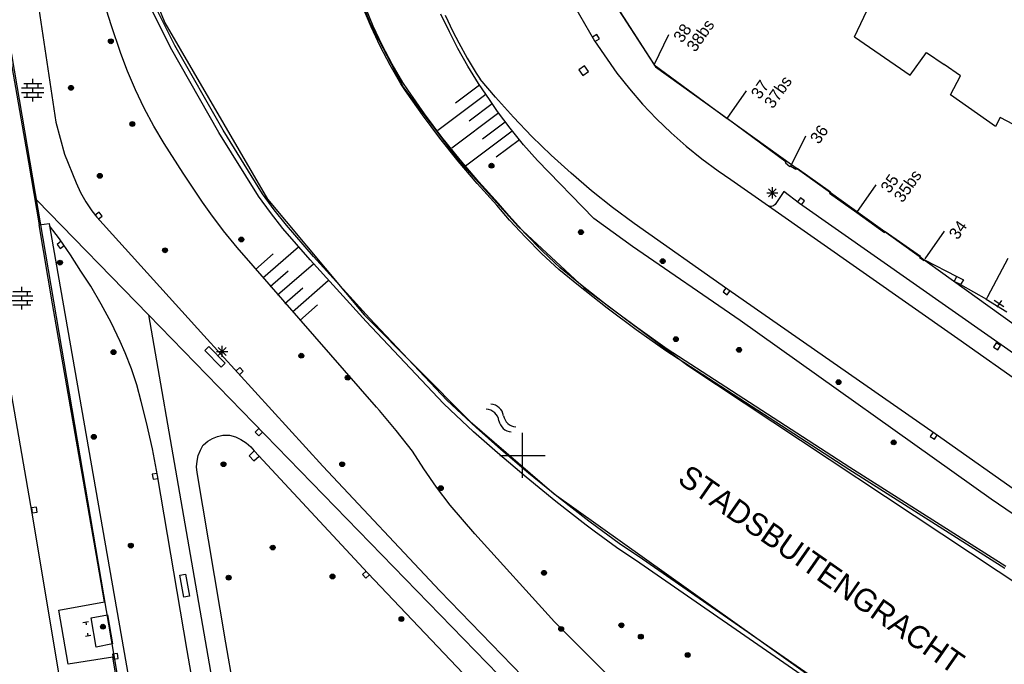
# Model space of a CAD drawing. Header units: millimetres. Extents: x 135944 to 142000, y 454200 to 456692.
# Tile 130 of 153: x 137105 to 137193, y 456231 to 456289. Entities that reach past the tile are written whole.
import ezdxf
from ezdxf.enums import TextEntityAlignment as Align

# ---------------------------------------------------------------- set-up
doc = ezdxf.new("R2010")
doc.units = ezdxf.units.MM
for name, color, linetype in [('TotaalGBKN2013_Bistad', 251, 'Continuous'), ('TotaalGBKN2013X$0$Contouren', 251, 'Continuous'), ('TotaalGBKN2013X$0$Xref', 251, 'Continuous')]:
    doc.layers.add(name, color=color, linetype=linetype)
doc.styles.add('TotaalGBKN2013X$0$GBKN binnenstad 2009$0$Standard', font='txt')

# ---------------------------------------------------------------- blocks, each defined once
blk = doc.blocks.new('TotaalGBKN2013X$0$GBKN binnenstad 2009')
at = {"layer": 'TotaalGBKN2013_Bistad'}
for p, q in [((137179502, 456287157), (137185598, 456300182)), ((137154863, 456295272), (137161686, 456284689)), ((137118743, 456286209), (137116690, 456290342)), ((137119120, 456286409), (137117078, 456290522)), ((137153998, 456290996), (137156401, 456286811)), ((137103734, 456289811), (137106120, 456276047)), ((137106941, 456290243), (137108562, 456279602)), ((137113453, 456288220), (137113068, 456289436)), ((137136562, 456288045), (137135830, 456289795)), ((137136744, 456288120), (137136017, 456289859)), ((137143510, 456287621), (137142753, 456289185)), ((137143128, 456289084), (137143812, 456287627)), ((137114323, 456285681), (137113453, 456288220)), ((137137367, 456286327), (137136562, 456288045)), ((137137544, 456286413), (137136744, 456288120)), ((137143812, 456287627), (137144339, 456286620)), ((137144261, 456286136), (137143510, 456287621)), ((137156601, 456287367), (137156213, 456287140)), ((137156401, 456286811), (137158381, 456283951)), ((137156439, 456286752), (137156828, 456286978)), ((137156828, 456286978), (137156601, 456287367)), ((137161686, 456284689), (137163005, 456287384)), ((137179502, 456287157), (137184448, 456283769)), ((137123033, 456278660), (137118743, 456286209)), ((137123400, 456278878), (137119120, 456286409)), ((137138243, 456284644), (137137367, 456286327)), ((137138416, 456284741), (137137544, 456286413)), ((137145148, 456284553), (137144261, 456286136)), ((137144339, 456286620), (137145077, 456285263)), ((137114907, 456284133), (137114323, 456285681)), ((137145077, 456285263), (137145885, 456283946)), ((137184448, 456283769), (137185874, 456285791)), ((137185874, 456285791), (137187442, 456284703)), ((137115617, 456282470), (137114907, 456284133)), ((137139190, 456283000), (137138243, 456284644)), ((137139358, 456283108), (137138416, 456284741)), ((137146103, 456283010), (137145148, 456284553)), ((137155494, 456284600), (137154991, 456284237)), ((137154991, 456284237), (137155354, 456283734)), ((137155857, 456284097), (137155494, 456284600)), ((137161686, 456284689), (137168173, 456279911)), ((137188902, 456283690), (137187442, 456284703)), ((137106493, 456283024), (137106493, 456283424)), ((137145885, 456283946), (137146235, 456283419)), ((137147593, 456281810), (137146235, 456283419)), ((137155354, 456283734), (137155857, 456284097)), ((137158381, 456283951), (137159493, 456282543)), ((137188023, 456282006), (137188902, 456283690)), ((137105513, 456282624), (137107473, 456282624)), ((137105693, 456283024), (137107293, 456283024)), ((137105993, 456282624), (137105993, 456283024)), ((137106493, 456282224), (137106493, 456282624)), ((137106993, 456282624), (137106993, 456283024)), ((137116400, 456280839), (137115617, 456282470)), ((137139613, 456282373), (137139190, 456283000)), ((137139803, 456282448), (137139358, 456283108)), ((137141289, 456280333), (137139803, 456282448)), ((137146188, 456282881), (137144056, 456281282)), ((137147126, 456281511), (137146103, 456283010)), ((137159493, 456282543), (137160667, 456281187)), ((137105513, 456282224), (137107473, 456282224)), ((137105693, 456281824), (137107293, 456281824)), ((137105993, 456281824), (137105993, 456282224)), ((137106493, 456281424), (137106493, 456281824)), ((137106993, 456281824), (137106993, 456282224)), ((137141107, 456280246), (137139613, 456282373)), ((137146747, 456282050), (137142476, 456278846)), ((137147788, 456280551), (137147126, 456281511)), ((137149188, 456280036), (137147593, 456281810)), ((137168173, 456279911), (137169898, 456282366)), ((137192004, 456279204), (137188023, 456282006)), ((137117254, 456279245), (137116400, 456280839)), ((137147318, 456281228), (137145256, 456279682)), ((137160667, 456281187), (137161901, 456279884)), ((137142667, 456278166), (137141107, 456280246)), ((137142841, 456278265), (137141289, 456280333)), ((137147890, 456280408), (137143708, 456277271)), ((137148909, 456279043), (137147788, 456280551)), ((137150841, 456278316), (137149188, 456280036)), ((137161901, 456279884), (137163191, 456278638)), ((137173419, 456276046), (137168173, 456279911)), ((137192420, 456280001), (137192004, 456279204)), ((137196213, 456278019), (137192420, 456280001)), ((137108562, 456279602), (137109329, 456276756)), ((137118178, 456277690), (137117254, 456279245)), ((137148472, 456279594), (137146456, 456278082)), ((137150092, 456277583), (137148909, 456279043)), ((137126558, 456273006), (137123033, 456278660)), ((137126917, 456273236), (137123400, 456278878)), ((137144290, 456276136), (137142667, 456278166)), ((137144455, 456276246), (137142841, 456278265)), ((137149068, 456278791), (137144925, 456275683)), ((137149726, 456278034), (137147657, 456276482)), ((137152552, 456276653), (137150841, 456278316)), ((137163191, 456278638), (137164535, 456277450)), ((137173833, 456275691), (137175152, 456278386)), ((137119846, 456275072), (137118178, 456277690)), ((137151336, 456276175), (137150092, 456277583)), ((137164535, 456277450), (137165931, 456276323)), ((137109329, 456276756), (137110351, 456274211)), ((137154317, 456275048), (137152552, 456276653)), ((137165931, 456276323), (137167376, 456275260)), ((137106120, 456276047), (137107067, 456270478)), ((137145974, 456274156), (137144290, 456276136)), ((137146132, 456274278), (137144455, 456276246)), ((137156325, 456271038), (137151336, 456276175)), ((137173359, 456275956), (137173419, 456276046)), ((137173755, 456275627), (137173359, 456275956)), ((137173833, 456275691), (137173755, 456275627)), ((137173833, 456275691), (137174273, 456275429)), ((137174273, 456275429), (137174383, 456275504)), ((137174383, 456275504), (137177344, 456273388)), ((137121576, 456272494), (137119846, 456275072)), ((137156135, 456273503), (137154317, 456275048)), ((137167376, 456275260), (137168508, 456274493)), ((137110351, 456274211), (137110742, 456273339)), ((137147719, 456272229), (137145974, 456274156)), ((137147868, 456272363), (137146132, 456274278)), ((137168508, 456274493), (137171847, 456272157)), ((137171837, 456272958), (137172545, 456273666)), ((137172545, 456272958), (137171837, 456273666)), ((137172191, 456272812), (137172191, 456273812)), ((137179690, 456271562), (137181415, 456274017)), ((137110742, 456273339), (137111204, 456272503)), ((137127610, 456271559), (137126558, 456273006)), ((137127950, 456271816), (137126917, 456273236)), ((137158004, 456272020), (137156135, 456273503)), ((137171691, 456273312), (137172691, 456273312)), ((137173201, 456273421), (137172451, 456272291)), ((137174611, 456272381), (137173201, 456273421)), ((137174693, 456272880), (137174430, 456272514)), ((137175058, 456272617), (137174693, 456272880)), ((137177344, 456273388), (137177274, 456273298)), ((137177274, 456273298), (137179690, 456271562)), ((137111204, 456272503), (137111735, 456271709)), ((137122309, 456271448), (137121576, 456272494)), ((137148857, 456270900), (137147719, 456272229)), ((137148780, 456271303), (137147868, 456272363)), ((137159921, 456270601), (137158004, 456272020)), ((137171901, 456272136), (137171847, 456272157)), ((137171847, 456272157), (137188681, 456260381)), ((137172100, 456272111), (137171901, 456272136)), ((137172294, 456272166), (137172100, 456272111)), ((137172451, 456272291), (137172294, 456272166)), ((137196460, 456257040), (137174611, 456272381)), ((137174796, 456272252), (137175058, 456272617)), ((137111735, 456271709), (137112177, 456271142)), ((137112393, 456271602), (137112034, 456271331)), ((137112177, 456271142), (137121693, 456260635)), ((137112305, 456270972), (137112664, 456271243)), ((137112664, 456271243), (137112393, 456271602)), ((137123453, 456269931), (137122309, 456271448)), ((137128708, 456270157), (137127610, 456271559)), ((137129033, 456270433), (137127950, 456271816)), ((137150249, 456269697), (137148780, 456271303)), ((137159758, 456268557), (137156325, 456271038)), ((137179690, 456271562), (137182142, 456269799)), ((137107067, 456270478), (137107950, 456270600)), ((137108263, 456263444), (137107067, 456270478)), ((137107950, 456270600), (137107990, 456270369)), ((137107990, 456270369), (137120304, 456200000)), ((137108870, 456269218), (137107990, 456270369)), ((137131130, 456267373), (137128708, 456270157)), ((137131449, 456267656), (137129033, 456270433)), ((137150257, 456269377), (137148857, 456270900)), ((137168251, 456264741), (137159921, 456270601)), ((137124660, 456268464), (137123453, 456269931)), ((137151777, 456268146), (137150249, 456269697)), ((137151716, 456267910), (137150257, 456269377)), ((137182142, 456269799), (137182222, 456269879)), ((137182222, 456269879), (137185347, 456267683)), ((137185757, 456267442), (137187482, 456269897)), ((137109019, 456269010), (137108660, 456268739)), ((137108660, 456268739), (137108931, 456268380)), ((137109860, 456267803), (137108870, 456269218)), ((137108931, 456268380), (137109290, 456268651)), ((137137026, 456254288), (137124660, 456268464)), ((137126926, 456265755), (137130108, 456268531)), ((137169339, 456261967), (137159758, 456268557)), ((137110783, 456266344), (137109860, 456267803)), ((137126269, 456266509), (137127860, 456267897)), ((137136424, 456262178), (137131449, 456267656)), ((137153230, 456266500), (137151716, 456267910)), ((137153360, 456266652), (137151777, 456268146)), ((137185347, 456267683), (137185277, 456267563)), ((137185277, 456267563), (137185672, 456267307)), ((137128241, 456264248), (137131423, 456267023)), ((137136111, 456261888), (137131130, 456267373)), ((137155164, 456265172), (137153360, 456266652)), ((137185672, 456267307), (137185712, 456267372)), ((137185712, 456267372), (137185718, 456267369)), ((137185718, 456267369), (137188577, 456265894)), ((137191341, 456264116), (137193138, 456267510)), ((137111643, 456265017), (137110783, 456266344)), ((137127584, 456265002), (137129174, 456266389)), ((137154974, 456265071), (137153230, 456266500)), ((137188337, 456265442), (137188577, 456265894)), ((137188577, 456265894), (137189177, 456265585)), ((137105528, 456264557), (137105528, 456264957)), ((137112588, 456263422), (137111643, 456265017)), ((137129556, 456262741), (137132737, 456265516)), ((137157515, 456263075), (137154974, 456265071)), ((137157679, 456263198), (137155164, 456265172)), ((137168081, 456264896), (137167823, 456264527)), ((137188907, 456265172), (137188337, 456265442)), ((137189177, 456265585), (137188907, 456265172)), ((137188907, 456265172), (137191220, 456263881)), ((137104548, 456264157), (137106508, 456264157)), ((137104728, 456264557), (137106328, 456264557)), ((137105528, 456263757), (137105528, 456264157)), ((137106028, 456264157), (137106028, 456264557)), ((137128898, 456263495), (137130489, 456264882)), ((137167823, 456264527), (137168191, 456264269)), ((137168191, 456264269), (137168450, 456264638)), ((137186641, 456251901), (137168251, 456264741)), ((137191220, 456263881), (137191341, 456264116)), ((137104548, 456263757), (137106508, 456263757)), ((137104728, 456263357), (137106328, 456263357)), ((137105528, 456262957), (137105528, 456263357)), ((137106028, 456263357), (137106028, 456263757)), ((137112284, 456240419), (137108263, 456263444)), ((137113462, 456261789), (137112588, 456263422)), ((137130213, 456261987), (137131804, 456263375)), ((137160243, 456261288), (137157679, 456263198)), ((137191188, 456263829), (137191220, 456263881)), ((137193016, 456262707), (137191188, 456263829)), ((137192764, 456263178), (137191910, 456263740)), ((137192536, 456263762), (137192138, 456263156)), ((137160106, 456261143), (137157515, 456263075)), ((137106436, 456244852), (137103429, 456262113)), ((137114266, 456260119), (137113462, 456261789)), ((137142974, 456254618), (137136111, 456261888)), ((137143281, 456254914), (137136424, 456262178)), ((137191643, 456246098), (137169339, 456261967)), ((137121693, 456260635), (137132265, 456249050)), ((137162743, 456259276), (137160106, 456261143)), ((137162853, 456259443), (137160243, 456261288)), ((137114712, 456259105), (137114266, 456260119)), ((137121783, 456259321), (137122139, 456259672)), ((137122139, 456259672), (137123597, 456258196)), ((137123329, 456258736), (137123329, 456259736)), ((137188681, 456260381), (137196743, 456254672)), ((137192073, 456259993), (137191830, 456259614)), ((137192452, 456259750), (137192073, 456259993)), ((137192209, 456259371), (137192452, 456259750)), ((137115258, 456257693), (137114712, 456259105)), ((137123241, 456257845), (137121783, 456259321)), ((137122829, 456259236), (137123829, 456259236)), ((137122975, 456258882), (137123683, 456259590)), ((137123683, 456258882), (137122975, 456259590)), ((137178981, 456248741), (137162743, 456259276)), ((137179089, 456248909), (137162853, 456259443)), ((137191830, 456259614), (137192209, 456259371)), ((137123597, 456258196), (137123241, 456257845)), ((137115729, 456256254), (137115258, 456257693)), ((137124892, 456257802), (137124560, 456257499)), ((137124863, 456257166), (137125195, 456257470)), ((137125195, 456257470), (137124892, 456257802)), ((137116123, 456254792), (137115729, 456256254)), ((137116604, 456252925), (137116123, 456254792)), ((137143565, 456254046), (137142974, 456254618)), ((137143724, 456254485), (137143281, 456254914)), ((137145870, 456252479), (137143724, 456254485)), ((137137292, 456253984), (137137026, 456254288)), ((137138787, 456252201), (137137292, 456253984)), ((137145650, 456252099), (137143565, 456254046)), ((137117136, 456250574), (137116604, 456252925)), ((137122914, 456251681), (137123392, 456251781)), ((137123392, 456251781), (137123880, 456251801)), ((137123880, 456251801), (137123968, 456251796)), ((137123968, 456251796), (137124495, 456251642)), ((137126583, 456252372), (137126261, 456252058)), ((137126261, 456252058), (137126575, 456251736)), ((137126575, 456251736), (137126897, 456252050)), ((137126897, 456252050), (137126583, 456252372)), ((137140219, 456250368), (137138787, 456252201)), ((137147789, 456250211), (137145650, 456252099)), ((137148069, 456250532), (137145870, 456252479)), ((137150000, 456250000), (137150000, 456252000)), ((137186471, 456252056), (137186213, 456251687)), ((137186582, 456251429), (137186840, 456251798)), ((137200921, 456241871), (137186641, 456251901)), ((137121388, 456250476), (137121648, 456250921)), ((137121648, 456250921), (137121664, 456250944)), ((137121664, 456250944), (137122038, 456251257)), ((137122038, 456251257), (137122459, 456251505)), ((137122459, 456251505), (137122914, 456251681)), ((137124495, 456251642), (137124993, 456251412)), ((137124993, 456251412), (137125453, 456251113)), ((137125453, 456251113), (137125864, 456250750)), ((137186213, 456251687), (137186582, 456251429)), ((137117590, 456248206), (137117136, 456250574)), ((137121200, 456249997), (137121388, 456250476)), ((137126175, 456250395), (137125722, 456249972)), ((137125864, 456250750), (137126161, 456250409)), ((137126161, 456250409), (137136272, 456239544)), ((137126598, 456249942), (137126175, 456250395)), ((137141222, 456248817), (137140219, 456250368)), ((137150313, 456248054), (137147789, 456250211)), ((137150535, 456248425), (137148069, 456250532)), ((137121055, 456248979), (137121088, 456249494)), ((137121088, 456249494), (137121200, 456249997)), ((137125722, 456249972), (137126145, 456249519)), ((137126145, 456249519), (137126598, 456249942)), ((137148000, 456250000), (137150000, 456250000)), ((137150000, 456250000), (137152000, 456250000)), ((137150000, 456248000), (137150000, 456250000)), ((137117559, 456248393), (137117116, 456248317)), ((137117116, 456248317), (137117192, 456247873)), ((137121102, 456248466), (137121055, 456248979)), ((137123659, 456233357), (137121102, 456248466)), ((137132265, 456249050), (137142646, 456237969)), ((137142364, 456247168), (137141222, 456248817)), ((137153194, 456246257), (137150535, 456248425)), ((137192828, 456239955), (137178981, 456248741)), ((137192935, 456240124), (137179089, 456248909)), ((137117192, 456247873), (137117635, 456247949)), ((137120211, 456232657), (137117590, 456248206)), ((137152953, 456245902), (137150313, 456248054)), ((137143568, 456245563), (137142364, 456247168)), ((137155643, 456243812), (137152953, 456245902)), ((137155902, 456244151), (137153194, 456246257)), ((137198527, 456241404), (137191643, 456246098)), ((137106824, 456245408), (137106380, 456245332)), ((137106380, 456245332), (137106456, 456244888)), ((137109780, 456224855), (137106436, 456244852)), ((137106456, 456244888), (137106900, 456244964)), ((137106900, 456244964), (137106824, 456245408)), ((137145759, 456243040), (137143568, 456245563)), ((137156569, 456243647), (137155902, 456244151)), ((137152846, 456235220), (137145759, 456243040)), ((137156352, 456243276), (137155643, 456243812)), ((137158363, 456241825), (137156352, 456243276)), ((137158592, 456242186), (137156569, 456243647)), ((137160661, 456240790), (137158592, 456242186)), ((137160419, 456240439), (137158363, 456241825)), ((137112861, 456236994), (137112284, 456240419)), ((137175523, 456229963), (137160419, 456240439)), ((137175767, 456230312), (137160661, 456240790)), ((137136103, 456239726), (137135774, 456239419)), ((137136272, 456239544), (137146175, 456229114)), ((137119573, 456239365), (137120065, 456239451)), ((137119918, 456237401), (137119573, 456239365)), ((137120065, 456239451), (137120410, 456237487)), ((137135774, 456239419), (137136082, 456239090)), ((137136082, 456239090), (137136410, 456239397)), ((137142646, 456237969), (137153414, 456226874)), ((137108821, 456236251), (137112861, 456236994)), ((137120410, 456237487), (137119918, 456237401)), ((137109631, 456231471), (137108821, 456236251)), ((137110956, 456235159), (137111448, 456235245)), ((137111202, 456235202), (137111245, 456234956)), ((137111690, 456235560), (137113150, 456235840)), ((137112120, 456232970), (137111690, 456235560)), ((137113150, 456235840), (137113580, 456233250)), ((137163077, 456224995), (137152846, 456235220)), ((137111668, 456233995), (137111176, 456233909)), ((137111422, 456233952), (137111379, 456234198)), ((137113580, 456233250), (137112120, 456232970)), ((137122602, 456219038), (137120211, 456232657)), ((137127845, 456209282), (137123659, 456233357)), ((137113616, 456232070), (137109631, 456231471)), ((137114017, 456232408), (137113573, 456232332)), ((137113573, 456232332), (137113649, 456231888)), ((137119138, 456200000), (137113616, 456232070)), ((137113649, 456231888), (137114093, 456231964)), ((137114093, 456231964), (137114017, 456232408))]:
    blk.add_line(p, q, dxfattribs=at)
for centre, radius in [((137113436, 456286772), 215), ((137113436, 456286772), 155), ((137113436, 456286772), 95), ((137113436, 456286772), 35), ((137109894, 456282637), 215), ((137109894, 456282637), 155), ((137109894, 456282637), 95), ((137109894, 456282637), 35), ((137115347, 456279429), 215), ((137115347, 456279429), 155), ((137115347, 456279429), 95), ((137115347, 456279429), 35), ((137147241, 456275722), 215), ((137147241, 456275722), 155), ((137147241, 456275722), 95), ((137147241, 456275722), 35), ((137112451, 456274828), 215), ((137112451, 456274828), 155), ((137112451, 456274828), 95), ((137112451, 456274828), 35), ((137125022, 456269174), 215), ((137125022, 456269174), 155), ((137125022, 456269174), 95), ((137155190, 456269824), 215), ((137155190, 456269824), 155), ((137155190, 456269824), 95), ((137155190, 456269824), 35), ((137118243, 456268212), 215), ((137125022, 456269174), 35), ((137118243, 456268212), 155), ((137118243, 456268212), 95), ((137118243, 456268212), 35), ((137108922, 456267118), 215), ((137108922, 456267118), 155), ((137108922, 456267118), 95), ((137108922, 456267118), 35), ((137162454, 456267249), 215), ((137162454, 456267249), 155), ((137162454, 456267249), 95), ((137162454, 456267249), 35), ((137163626, 456260315), 215), ((137163626, 456260315), 155), ((137163626, 456260315), 95), ((137163626, 456260315), 35), ((137113676, 456259165), 215), ((137113676, 456259165), 155), ((137113676, 456259165), 95), ((137113676, 456259165), 35), ((137130352, 456258847), 215), ((137130352, 456258847), 155), ((137130352, 456258847), 95), ((137130352, 456258847), 35), ((137169237, 456259376), 215), ((137169237, 456259376), 155), ((137169237, 456259376), 95), ((137169237, 456259376), 35), ((137134477, 456256901), 215), ((137134477, 456256901), 155), ((137134477, 456256901), 95), ((137134477, 456256901), 35), ((137178075, 456256497), 215), ((137178075, 456256497), 155), ((137178075, 456256497), 95), ((137178075, 456256497), 35), ((137111918, 456251649), 215), ((137111918, 456251649), 155), ((137111918, 456251649), 95), ((137111918, 456251649), 35), ((137182971, 456251152), 215), ((137182971, 456251152), 155), ((137182971, 456251152), 95), ((137182971, 456251152), 35), ((137123437, 456249212), 215), ((137123437, 456249212), 155), ((137123437, 456249212), 95), ((137123437, 456249212), 35), ((137133985, 456249212), 215), ((137133985, 456249212), 155), ((137133985, 456249212), 95), ((137133985, 456249212), 35), ((137142746, 456247085), 215), ((137142746, 456247085), 155), ((137142746, 456247085), 95), ((137142746, 456247085), 35), ((137115206, 456241985), 215), ((137115206, 456241985), 155), ((137115206, 456241985), 95), ((137115206, 456241985), 35), ((137127816, 456241811), 215), ((137127816, 456241811), 155), ((137127816, 456241811), 95), ((137127816, 456241811), 35), ((137151907, 456239571), 215), ((137151907, 456239571), 155), ((137151907, 456239571), 95), ((137151907, 456239571), 35), ((137123897, 456239136), 215), ((137123897, 456239136), 155), ((137123897, 456239136), 95), ((137123897, 456239136), 35), ((137133120, 456239248), 215), ((137133120, 456239248), 155), ((137133120, 456239248), 95), ((137133120, 456239248), 35), ((137139244, 456235470), 215), ((137139244, 456235470), 155), ((137139244, 456235470), 95), ((137139244, 456235470), 35), ((137112729, 456234783), 215), ((137112729, 456234783), 155), ((137112729, 456234783), 95), ((137112729, 456234783), 35), ((137153431, 456234589), 215), ((137153431, 456234589), 155), ((137153431, 456234589), 95), ((137153431, 456234589), 35), ((137158784, 456234912), 215), ((137158784, 456234912), 155), ((137158784, 456234912), 95), ((137158784, 456234912), 35), ((137160506, 456233900), 215), ((137160506, 456233900), 155), ((137160506, 456233900), 95), ((137160506, 456233900), 35), ((137164673, 456232273), 215), ((137164673, 456232273), 155), ((137164673, 456232273), 95), ((137164673, 456232273), 35)]:
    blk.add_circle(centre, radius, dxfattribs=at)
for centre, radius, start, end in [((137147146.6, 456253360), 1174.3, 8.074853, 87.907317), ((137146743, 456252915.3), 1174.3, 8.074853, 87.907317), ((137149527.7, 456253754.2), 1239.8, 190.657278, 264.411325), ((137149124.1, 456253309.5), 1239.8, 190.657278, 264.411325)]:
    blk.add_arc(centre, radius, start, end, dxfattribs=at)
at = {"layer": 'TotaalGBKN2013_Bistad', "style": 'TotaalGBKN2013X$0$GBKN binnenstad 2009$0$Standard'}
for s, p in [('38bs', (137164918.9, 456286048.1)), ('38', (137163746.9, 456286869.1)), ('37', (137170639.9, 456281851.1)), ('37bs', (137171809.9, 456281028.1)), ('36', (137175893.9, 456277872.1)), ('35', (137182156.9, 456273502.1)), ('35bs', (137183328.9, 456272681.1)), ('34', (137188223.9, 456269382.1))]:
    blk.add_text(s, height=1054, rotation=54.8966, dxfattribs=at).set_placement(p, align=Align.MIDDLE_LEFT)
blk.add_text('STADSBUITENGRACHT', height=2000, rotation=325.130806, dxfattribs=at).set_placement((137164807.4, 456249277.9), align=Align.TOP_LEFT)

msp = doc.modelspace()

# ---------------------------------------------------------------- linework, layer by layer
at = {"layer": 'TotaalGBKN2013X$0$Contouren'}
for p, q in [((137154.082, 456296.558), (137161.801, 456284.508)), ((137115.469, 456295.225), (137118.229, 456288.417)), ((137134.954, 456292.223), (137136.49, 456288.287)), ((137123.476, 456174.965), (137104.175, 456288.368)), ((137118.229, 456288.417), (137127.361, 456272.746)), ((137136.49, 456288.287), (137139.424, 456282.668)), ((137161.801, 456284.508), (137249.162, 456221.777)), ((137139.424, 456282.668), (137144.254, 456276.273)), ((137144.254, 456276.273), (137149.623, 456270.324)), ((137106.849, 456272.658), (137116.767, 456262.467)), ((137127.361, 456272.746), (137135.926, 456262.483)), ((137149.623, 456270.324), (137155.489, 456264.865)), ((137155.489, 456264.865), (137164.678, 456257.978)), ((137116.767, 456262.467), (137128.947, 456192.682)), ((137116.767, 456262.467), (137150.502, 456227.804)), ((137135.926, 456262.483), (137145.353, 456253.005)), ((137164.678, 456257.978), (137240.965, 456207.394)), ((137145.353, 456253.005), (137152.802, 456246.57)), ((137152.802, 456246.57), (137219.867, 456198.915))]:
    msp.add_line(p, q, dxfattribs=at)

# ---------------------------------------------------------------- block references
at = {"layer": 'TotaalGBKN2013X$0$Xref', "xscale": 0.0009999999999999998, "yscale": 0.0009999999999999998, "zscale": 0.0009999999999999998}
msp.add_blockref('TotaalGBKN2013X$0$GBKN binnenstad 2009', (0, 0), dxfattribs=at)

doc.saveas('drawing.dxf')
